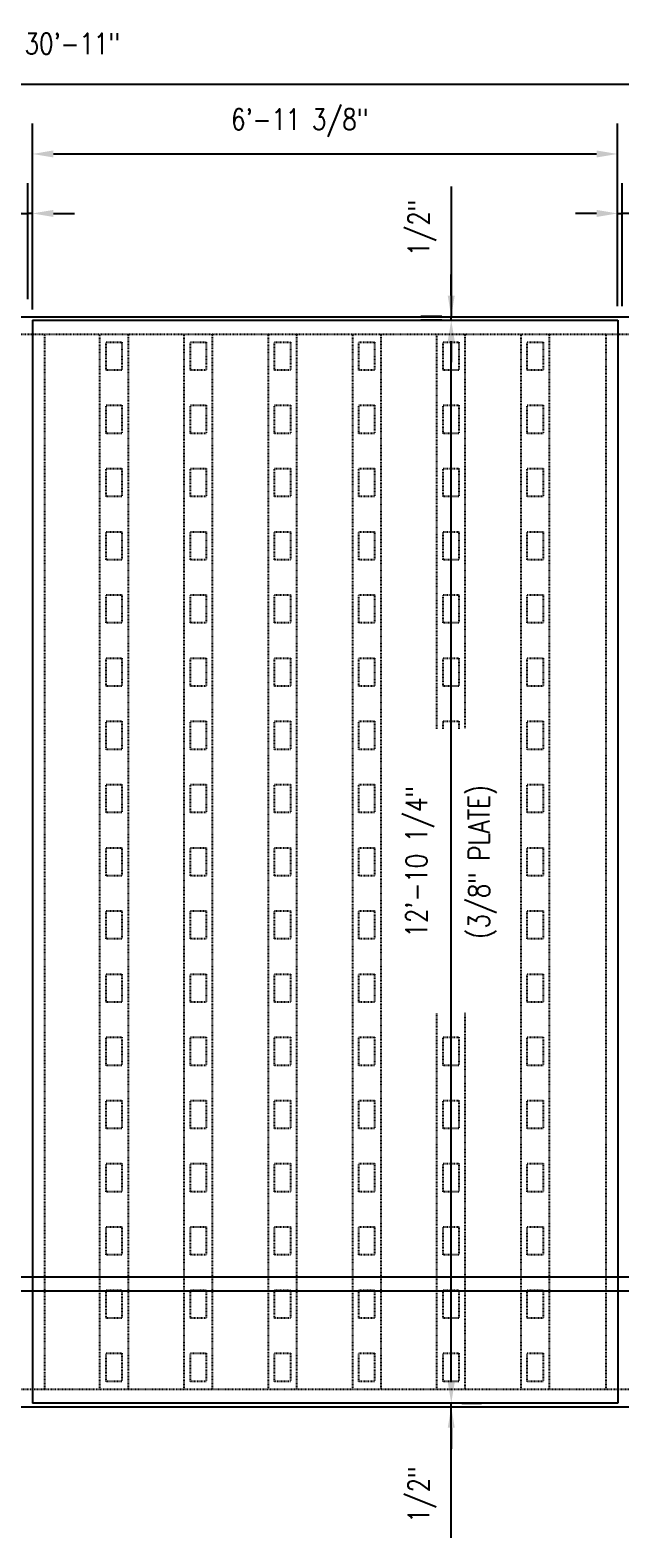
# Model space of a CAD drawing. Header units: inches. Extents: x -818 to 2842, y 66 to 289.
# Tile 5 of 8: x 790 to 874, y 74 to 289. Entities that reach past the tile are written whole.
import ezdxf
from ezdxf import colors
from ezdxf.entities.mleader import LeaderData, LeaderLine
from ezdxf.math import Vec2, Vec3

# ---------------------------------------------------------------- set-up
doc = ezdxf.new("R2010")
doc.units = ezdxf.units.IN
doc.header["$MEASUREMENT"] = 0
doc.linetypes.add('Hidden 3_32_', pattern=[0.140625, 0.09375, -0.046875])
for name, color, linetype in [('A-DETL', 3, 'Continuous'), ('A-DETL-HDLN', 1, 'Hidden 3_32_'), ('A-DETL-THIN', 2, 'Continuous'), ('G-ANNO-TEXT', 2, 'Continuous'), ('S-ANNO-DIMS', 1, 'Continuous')]:
    doc.layers.add(name, color=color, linetype=linetype)
doc.styles.add('Annotative', font='romans.shx', dxfattribs={"width": 0.8, "height": 0.125})
doc.dimstyles.new('Annotative', dxfattribs={"dimscale": 0, "dimtxt": 0.125, "dimasz": 0.125, "dimexe": 0.18, "dimexo": 0.0625, "dimgap": 0.09, "dimtad": 1, "dimdec": 3, "dimzin": 3, "dimdsep": 46, "dimlunit": 4, "dimtxsty": 'Annotative', "dimcen": 0.09, "dimclrt": 2, "dimazin": 2, "dimtfac": 1, "dimtdec": 3, "dimtmove": 1, "dimatfit": 3, "dimfxl": 1, "dimtfill": 1, "dimfrac": 2, "dimtolj": 1, "dimtzin": 0, "dimarcsym": 0})

# ---------------------------------------------------------------- blocks, each defined once
blk = doc.blocks.new('*D47')
at = {"layer": 'Defpoints', "color": 0, "transparency": 16777216}
for p in [(981.76, 281.53), (610.77, 247.9), (981.76, 247.9)]:
    blk.add_point(p, dxfattribs=at)
at = {"layer": 'S-ANNO-DIMS', "color": 0, "lineweight": -2, "transparency": 16777216}
for p, q in [((610.77, 249.4), (610.77, 285.85)), ((981.76, 249.4), (981.76, 285.85)), ((613.77, 281.53), (978.76, 281.53))]:
    blk.add_line(p, q, dxfattribs=at)
at = {"layer": 'S-ANNO-DIMS', "color": 0, "transparency": 16777216}
for points in [[(613.77, 282.03), (613.77, 281.03), (610.77, 281.53)], [(978.76, 282.03), (978.76, 281.03), (981.76, 281.53)]]:
    blk.add_solid(points, dxfattribs=at)
at = {"layer": 'S-ANNO-DIMS', "color": 2, "lineweight": -3, "transparency": 16777216, "insert": (796.27, 287.28), "char_height": 3, "attachment_point": 5, "style": 'Annotative'}
blk.add_mtext('\\A1;30\'-11"', dxfattribs=at)
blk = doc.blocks.new('*D41')
at = {"layer": 'Defpoints', "color": 0, "transparency": 16777216}
for p in [(873.95, 271.57), (790.58, 247.9), (873.95, 248.4)]:
    blk.add_point(p, dxfattribs=at)
at = {"layer": 'S-ANNO-DIMS', "color": 0, "lineweight": -2, "transparency": 16777216}
for p, q in [((790.58, 249.4), (790.58, 275.89)), ((873.95, 249.9), (873.95, 275.89)), ((793.58, 271.57), (870.95, 271.57))]:
    blk.add_line(p, q, dxfattribs=at)
at = {"layer": 'S-ANNO-DIMS', "color": 0, "transparency": 16777216}
for points in [[(793.58, 272.07), (793.58, 271.07), (790.58, 271.57)], [(870.95, 272.07), (870.95, 271.07), (873.95, 271.57)]]:
    blk.add_solid(points, dxfattribs=at)
at = {"layer": 'S-ANNO-DIMS', "color": 2, "lineweight": -3, "transparency": 16777216, "insert": (828.66, 276.02), "char_height": 3, "attachment_point": 5, "style": 'Annotative'}
blk.add_mtext('\\A1;6\'-11 3/8"', dxfattribs=at)
blk = doc.blocks.new('*D40')
at = {"layer": 'Defpoints', "color": 0, "transparency": 16777216}
for p in [(850.25, 248.4), (850.39, 247.9), (850.4, 248.4)]:
    blk.add_point(p, dxfattribs=at)
at = {"layer": 'S-ANNO-DIMS', "color": 0, "lineweight": -2, "transparency": 16777216}
for p, q in [((850.25, 266.96), (850.25, 248.4)), ((850.25, 251.4), (850.25, 254.4)), ((848.9, 248.4), (845.93, 248.4)), ((848.89, 247.9), (845.93, 247.9)), ((850.25, 247.9), (850.25, 248.4)), ((850.25, 247.9), (850.25, 248.4)), ((850.25, 244.9), (850.25, 241.9))]:
    blk.add_line(p, q, dxfattribs=at)
at = {"layer": 'S-ANNO-DIMS', "color": 0, "transparency": 16777216}
for points in [[(849.75, 251.4), (850.75, 251.4), (850.25, 248.4)], [(849.75, 244.9), (850.75, 244.9), (850.25, 247.9)]]:
    blk.add_solid(points, dxfattribs=at)
at = {"layer": 'S-ANNO-DIMS', "color": 2, "lineweight": -3, "transparency": 16777216, "insert": (844.09, 257.03), "char_height": 3, "attachment_point": 1, "rotation": 90, "line_spacing_factor": 0.983083, "style": 'Annotative', "bg_fill": 3, "box_fill_scale": 1.25, "bg_fill_color": 256, "bg_fill_true_color": 13158600, "bg_fill_transparency": 0}
blk.add_mtext('\\A1;1/2"', dxfattribs=at)
blk = doc.blocks.new('*D39')
at = {"layer": 'Defpoints', "color": 0, "transparency": 16777216}
for p in [(850.25, 247.9), (850.4, 247.9), (850.25, 93.65)]:
    blk.add_point(p, dxfattribs=at)
at = {"layer": 'S-ANNO-DIMS', "color": 0, "lineweight": -2, "transparency": 16777216}
for p, q in [((848.9, 247.9), (845.93, 247.9)), ((850.25, 96.65), (850.25, 244.9)), ((851.75, 93.65), (854.57, 93.65))]:
    blk.add_line(p, q, dxfattribs=at)
at = {"layer": 'S-ANNO-DIMS', "color": 0, "transparency": 16777216}
for points in [[(849.75, 244.9), (850.75, 244.9), (850.25, 247.9)], [(849.75, 96.65), (850.75, 96.65), (850.25, 93.65)]]:
    blk.add_solid(points, dxfattribs=at)
at = {"layer": 'S-ANNO-DIMS', "color": 2, "lineweight": -3, "transparency": 16777216, "insert": (845.8, 170.77), "char_height": 3, "attachment_point": 5, "rotation": 90, "style": 'Annotative', "bg_fill": 3, "box_fill_scale": 1.25, "bg_fill_color": 256, "bg_fill_true_color": 13158600, "bg_fill_transparency": 0}
blk.add_mtext('\\A1;12\'-10 1/4"', dxfattribs=at)
at = {"layer": 'S-ANNO-DIMS', "color": 2, "lineweight": -3, "transparency": 16777216, "insert": (854.7, 170.77), "char_height": 3, "attachment_point": 5, "rotation": 90, "style": 'Annotative', "bg_fill": 3, "box_fill_scale": 1.25, "bg_fill_color": 256, "bg_fill_true_color": 13158600, "bg_fill_transparency": 0}
blk.add_mtext('\\A1;(3/8" PLATE)', dxfattribs=at)
blk = doc.blocks.new('*D38')
at = {"layer": 'Defpoints', "color": 0, "transparency": 16777216}
for p in [(850.17, 93.15), (850.25, 93.65), (850.25, 93.65)]:
    blk.add_point(p, dxfattribs=at)
at = {"layer": 'S-ANNO-DIMS', "color": 0, "lineweight": -2, "transparency": 16777216}
for p, q in [((850.25, 96.65), (850.25, 99.65)), ((850.25, 93.15), (850.25, 93.65)), ((850.25, 93.15), (850.25, 93.65)), ((850.25, 74.48), (850.25, 93.15)), ((851.67, 93.15), (854.57, 93.15)), ((851.75, 93.65), (854.57, 93.65)), ((850.25, 90.15), (850.25, 87.15))]:
    blk.add_line(p, q, dxfattribs=at)
at = {"layer": 'S-ANNO-DIMS', "color": 0, "transparency": 16777216}
for points in [[(849.75, 96.65), (850.75, 96.65), (850.25, 93.65)], [(849.75, 90.15), (850.75, 90.15), (850.25, 93.15)]]:
    blk.add_solid(points, dxfattribs=at)
at = {"layer": 'S-ANNO-DIMS', "color": 2, "lineweight": -3, "transparency": 16777216, "insert": (844.09, 76.64), "char_height": 3, "attachment_point": 1, "rotation": 90, "line_spacing_factor": 0.983083, "style": 'Annotative', "bg_fill": 3, "box_fill_scale": 1.25, "bg_fill_color": 256, "bg_fill_true_color": 13158600, "bg_fill_transparency": 0}
blk.add_mtext('\\A1;1/2"', dxfattribs=at)
blk = doc.blocks.new('*D29')
at = {"layer": 'Defpoints', "color": 0, "transparency": 16777216}
for p in [(874.58, 263.1), (873.95, 248.4), (874.58, 248.4)]:
    blk.add_point(p, dxfattribs=at)
at = {"layer": 'S-ANNO-DIMS', "color": 0, "lineweight": -2, "transparency": 16777216}
for p, q in [((873.95, 249.9), (873.95, 267.42)), ((874.58, 249.9), (874.58, 267.42)), ((870.95, 263.1), (867.95, 263.1)), ((873.95, 263.1), (874.58, 263.1)), ((873.95, 263.1), (874.58, 263.1)), ((896.05, 263.1), (874.58, 263.1)), ((877.58, 263.1), (880.58, 263.1))]:
    blk.add_line(p, q, dxfattribs=at)
at = {"layer": 'S-ANNO-DIMS', "color": 0, "transparency": 16777216}
for points in [[(870.95, 263.6), (870.95, 262.6), (873.95, 263.1)], [(877.58, 263.6), (877.58, 262.6), (874.58, 263.1)]]:
    blk.add_solid(points, dxfattribs=at)
at = {"layer": 'S-ANNO-DIMS', "color": 2, "lineweight": -3, "transparency": 16777216, "insert": (885.77, 269.26), "char_height": 3, "attachment_point": 1, "line_spacing_factor": 0.983083, "style": 'Annotative'}
blk.add_mtext('\\A1;5/8"', dxfattribs=at)
blk = doc.blocks.new('*D28')
at = {"layer": 'Defpoints', "color": 0, "transparency": 16777216}
for p in [(789.95, 263.1), (789.95, 249.4), (790.58, 247.9)]:
    blk.add_point(p, dxfattribs=at)
at = {"layer": 'S-ANNO-DIMS', "color": 0, "lineweight": -2, "transparency": 16777216}
for p, q in [((789.95, 250.9), (789.95, 267.42)), ((790.58, 249.4), (790.58, 267.42)), ((768.61, 263.1), (789.95, 263.1)), ((786.95, 263.1), (783.95, 263.1)), ((790.58, 263.1), (789.95, 263.1)), ((790.58, 263.1), (789.95, 263.1)), ((793.58, 263.1), (796.58, 263.1))]:
    blk.add_line(p, q, dxfattribs=at)
at = {"layer": 'S-ANNO-DIMS', "color": 0, "transparency": 16777216}
for points in [[(786.95, 263.6), (786.95, 262.6), (789.95, 263.1)], [(793.58, 263.6), (793.58, 262.6), (790.58, 263.1)]]:
    blk.add_solid(points, dxfattribs=at)
at = {"layer": 'S-ANNO-DIMS', "color": 2, "lineweight": -3, "transparency": 16777216, "insert": (770.77, 269.26), "char_height": 3, "attachment_point": 1, "line_spacing_factor": 0.983083, "style": 'Annotative'}
blk.add_mtext('\\A1;5/8"', dxfattribs=at)

msp = doc.modelspace()

# ---------------------------------------------------------------- linework, layer by layer
at = {"layer": 'A-DETL', "lineweight": -3}
for p, q in [((610.27132054, 248.39866312), (982.27132054, 248.39866312)), ((790.57694937, 247.89866312), (790.57694937, 93.64866312)), ((790.57694937, 247.89866312), (873.96032834, 247.89866312)), ((873.96032834, 247.89866312), (873.96032834, 93.64861896)), ((609.77132054, 111.64866312), (982.76444937, 111.64866312)), ((609.77132054, 109.64866312), (982.76444937, 109.64866312)), ((634.14632054, 93.14866312), (958.20194937, 93.14866312)), ((873.96032834, 93.64866312), (790.57694937, 93.64866312))]:
    msp.add_line(p, q, dxfattribs=at)
at = {"layer": 'A-DETL-HDLN', "lineweight": -3}
for p, q in [((612.77132054, 245.89866312), (979.77132054, 245.89866312)), ((792.32694937, 245.89866312), (792.32694937, 95.64866312)), ((800.20882054, 95.64866312), (800.20882054, 245.89866312)), ((804.20882054, 245.89866312), (804.20882054, 95.64866312)), ((812.20882054, 95.64866312), (812.20882054, 245.89866312)), ((816.20882054, 245.89866312), (816.20882054, 95.64866312)), ((824.20882054, 95.64866312), (824.20882054, 245.89866312)), ((828.20882054, 245.89866312), (828.20882054, 95.64866312)), ((836.20882054, 95.64866312), (836.20882054, 245.89866312)), ((840.20882054, 245.89866312), (840.20882054, 95.64866312)), ((848.20882054, 189.72218286), (848.20882054, 245.89866312)), ((852.20882054, 245.89866312), (852.20882054, 189.72218286)), ((860.20882054, 95.64866312), (860.20882054, 245.89866312)), ((864.20882054, 245.89866312), (864.20882054, 95.64866312)), ((872.33532834, 95.64866312), (872.33532834, 245.89866312)), ((801.08382054, 244.77190493), (803.33382054, 244.77190493)), ((801.08382054, 240.77190493), (801.08382054, 244.77190493)), ((803.33382054, 244.77190493), (803.33382054, 240.77190493)), ((813.08382054, 244.77190493), (815.33382054, 244.77190493)), ((813.08382054, 240.77190493), (813.08382054, 244.77190493)), ((815.33382054, 244.77190493), (815.33382054, 240.77190493)), ((825.08382054, 244.77190493), (827.33382054, 244.77190493)), ((825.08382054, 240.77190493), (825.08382054, 244.77190493)), ((827.33382054, 244.77190493), (827.33382054, 240.77190493)), ((837.08382054, 244.77190493), (839.33382054, 244.77190493)), ((837.08382054, 240.77190493), (837.08382054, 244.77190493)), ((839.33382054, 244.77190493), (839.33382054, 240.77190493)), ((849.08382054, 244.77190493), (851.33382054, 244.77190493)), ((849.08382054, 240.77190493), (849.08382054, 244.77190493)), ((851.33382054, 244.77190493), (851.33382054, 240.77190493)), ((861.08382054, 244.77190493), (863.33382054, 244.77190493)), ((861.08382054, 240.77190493), (861.08382054, 244.77190493)), ((863.33382054, 244.77190493), (863.33382054, 240.77190493)), ((803.33382054, 240.77190493), (801.08382054, 240.77190493)), ((815.33382054, 240.77190493), (813.08382054, 240.77190493)), ((827.33382054, 240.77190493), (825.08382054, 240.77190493)), ((839.33382054, 240.77190493), (837.08382054, 240.77190493)), ((851.33382054, 240.77190493), (849.08382054, 240.77190493)), ((863.33382054, 240.77190493), (861.08382054, 240.77190493)), ((801.08382054, 235.77190493), (803.33382054, 235.77190493)), ((801.08382054, 231.77190493), (801.08382054, 235.77190493)), ((803.33382054, 235.77190493), (803.33382054, 231.77190493)), ((813.08382054, 235.77190493), (815.33382054, 235.77190493)), ((813.08382054, 231.77190493), (813.08382054, 235.77190493)), ((815.33382054, 235.77190493), (815.33382054, 231.77190493)), ((825.08382054, 235.77190493), (827.33382054, 235.77190493)), ((825.08382054, 231.77190493), (825.08382054, 235.77190493)), ((827.33382054, 235.77190493), (827.33382054, 231.77190493)), ((837.08382054, 235.77190493), (839.33382054, 235.77190493)), ((837.08382054, 231.77190493), (837.08382054, 235.77190493)), ((839.33382054, 235.77190493), (839.33382054, 231.77190493)), ((849.08382054, 235.77190493), (851.33382054, 235.77190493)), ((849.08382054, 231.77190493), (849.08382054, 235.77190493)), ((851.33382054, 235.77190493), (851.33382054, 231.77190493)), ((861.08382054, 235.77190493), (863.33382054, 235.77190493)), ((861.08382054, 231.77190493), (861.08382054, 235.77190493)), ((863.33382054, 235.77190493), (863.33382054, 231.77190493)), ((803.33382054, 231.77190493), (801.08382054, 231.77190493)), ((815.33382054, 231.77190493), (813.08382054, 231.77190493)), ((827.33382054, 231.77190493), (825.08382054, 231.77190493)), ((839.33382054, 231.77190493), (837.08382054, 231.77190493)), ((851.33382054, 231.77190493), (849.08382054, 231.77190493)), ((863.33382054, 231.77190493), (861.08382054, 231.77190493)), ((801.08382054, 226.77190493), (803.33382054, 226.77190493)), ((801.08382054, 222.77190493), (801.08382054, 226.77190493)), ((803.33382054, 226.77190493), (803.33382054, 222.77190493)), ((813.08382054, 226.77190493), (815.33382054, 226.77190493)), ((813.08382054, 222.77190493), (813.08382054, 226.77190493)), ((815.33382054, 226.77190493), (815.33382054, 222.77190493)), ((825.08382054, 226.77190493), (827.33382054, 226.77190493)), ((825.08382054, 222.77190493), (825.08382054, 226.77190493)), ((827.33382054, 226.77190493), (827.33382054, 222.77190493)), ((837.08382054, 226.77190493), (839.33382054, 226.77190493)), ((837.08382054, 222.77190493), (837.08382054, 226.77190493)), ((839.33382054, 226.77190493), (839.33382054, 222.77190493)), ((849.08382054, 226.77190493), (851.33382054, 226.77190493)), ((849.08382054, 222.77190493), (849.08382054, 226.77190493)), ((851.33382054, 226.77190493), (851.33382054, 222.77190493)), ((861.08382054, 226.77190493), (863.33382054, 226.77190493)), ((861.08382054, 222.77190493), (861.08382054, 226.77190493)), ((863.33382054, 226.77190493), (863.33382054, 222.77190493)), ((803.33382054, 222.77190493), (801.08382054, 222.77190493)), ((815.33382054, 222.77190493), (813.08382054, 222.77190493)), ((827.33382054, 222.77190493), (825.08382054, 222.77190493)), ((839.33382054, 222.77190493), (837.08382054, 222.77190493)), ((851.33382054, 222.77190493), (849.08382054, 222.77190493)), ((863.33382054, 222.77190493), (861.08382054, 222.77190493)), ((801.08382054, 217.77190493), (803.33382054, 217.77190493)), ((801.08382054, 213.77190493), (801.08382054, 217.77190493)), ((803.33382054, 217.77190493), (803.33382054, 213.77190493)), ((813.08382054, 217.77190493), (815.33382054, 217.77190493)), ((813.08382054, 213.77190493), (813.08382054, 217.77190493)), ((815.33382054, 217.77190493), (815.33382054, 213.77190493)), ((825.08382054, 217.77190493), (827.33382054, 217.77190493)), ((825.08382054, 213.77190493), (825.08382054, 217.77190493)), ((827.33382054, 217.77190493), (827.33382054, 213.77190493)), ((837.08382054, 217.77190493), (839.33382054, 217.77190493)), ((837.08382054, 213.77190493), (837.08382054, 217.77190493)), ((839.33382054, 217.77190493), (839.33382054, 213.77190493)), ((849.08382054, 217.77190493), (851.33382054, 217.77190493)), ((849.08382054, 213.77190493), (849.08382054, 217.77190493)), ((851.33382054, 217.77190493), (851.33382054, 213.77190493)), ((861.08382054, 217.77190493), (863.33382054, 217.77190493)), ((861.08382054, 213.77190493), (861.08382054, 217.77190493)), ((863.33382054, 217.77190493), (863.33382054, 213.77190493)), ((803.33382054, 213.77190493), (801.08382054, 213.77190493)), ((815.33382054, 213.77190493), (813.08382054, 213.77190493)), ((827.33382054, 213.77190493), (825.08382054, 213.77190493)), ((839.33382054, 213.77190493), (837.08382054, 213.77190493)), ((851.33382054, 213.77190493), (849.08382054, 213.77190493)), ((863.33382054, 213.77190493), (861.08382054, 213.77190493)), ((801.08382054, 208.77190493), (803.33382054, 208.77190493)), ((801.08382054, 204.77190493), (801.08382054, 208.77190493)), ((803.33382054, 208.77190493), (803.33382054, 204.77190493)), ((813.08382054, 208.77190493), (815.33382054, 208.77190493)), ((813.08382054, 204.77190493), (813.08382054, 208.77190493)), ((815.33382054, 208.77190493), (815.33382054, 204.77190493)), ((825.08382054, 208.77190493), (827.33382054, 208.77190493)), ((825.08382054, 204.77190493), (825.08382054, 208.77190493)), ((827.33382054, 208.77190493), (827.33382054, 204.77190493)), ((837.08382054, 208.77190493), (839.33382054, 208.77190493)), ((837.08382054, 204.77190493), (837.08382054, 208.77190493)), ((839.33382054, 208.77190493), (839.33382054, 204.77190493)), ((849.08382054, 208.77190493), (851.33382054, 208.77190493)), ((849.08382054, 204.77190493), (849.08382054, 208.77190493)), ((851.33382054, 208.77190493), (851.33382054, 204.77190493)), ((861.08382054, 208.77190493), (863.33382054, 208.77190493)), ((861.08382054, 204.77190493), (861.08382054, 208.77190493)), ((863.33382054, 208.77190493), (863.33382054, 204.77190493)), ((803.33382054, 204.77190493), (801.08382054, 204.77190493)), ((815.33382054, 204.77190493), (813.08382054, 204.77190493)), ((827.33382054, 204.77190493), (825.08382054, 204.77190493)), ((839.33382054, 204.77190493), (837.08382054, 204.77190493)), ((851.33382054, 204.77190493), (849.08382054, 204.77190493)), ((863.33382054, 204.77190493), (861.08382054, 204.77190493)), ((801.08382054, 199.77190493), (803.33382054, 199.77190493)), ((801.08382054, 195.77190493), (801.08382054, 199.77190493)), ((803.33382054, 199.77190493), (803.33382054, 195.77190493)), ((813.08382054, 199.77190493), (815.33382054, 199.77190493)), ((813.08382054, 195.77190493), (813.08382054, 199.77190493)), ((815.33382054, 199.77190493), (815.33382054, 195.77190493)), ((825.08382054, 199.77190493), (827.33382054, 199.77190493)), ((825.08382054, 195.77190493), (825.08382054, 199.77190493)), ((827.33382054, 199.77190493), (827.33382054, 195.77190493)), ((837.08382054, 199.77190493), (839.33382054, 199.77190493)), ((837.08382054, 195.77190493), (837.08382054, 199.77190493)), ((839.33382054, 199.77190493), (839.33382054, 195.77190493)), ((849.08382054, 199.77190493), (851.33382054, 199.77190493)), ((849.08382054, 195.77190493), (849.08382054, 199.77190493)), ((851.33382054, 199.77190493), (851.33382054, 195.77190493)), ((861.08382054, 199.77190493), (863.33382054, 199.77190493)), ((861.08382054, 195.77190493), (861.08382054, 199.77190493)), ((863.33382054, 199.77190493), (863.33382054, 195.77190493)), ((803.33382054, 195.77190493), (801.08382054, 195.77190493)), ((815.33382054, 195.77190493), (813.08382054, 195.77190493)), ((827.33382054, 195.77190493), (825.08382054, 195.77190493)), ((839.33382054, 195.77190493), (837.08382054, 195.77190493)), ((851.33382054, 195.77190493), (849.08382054, 195.77190493)), ((863.33382054, 195.77190493), (861.08382054, 195.77190493)), ((801.08382054, 190.77190493), (803.33382054, 190.77190493)), ((801.08382054, 186.77190493), (801.08382054, 190.77190493)), ((803.33382054, 190.77190493), (803.33382054, 186.77190493)), ((813.08382054, 190.77190493), (815.33382054, 190.77190493)), ((813.08382054, 186.77190493), (813.08382054, 190.77190493)), ((815.33382054, 190.77190493), (815.33382054, 186.77190493)), ((825.08382054, 190.77190493), (827.33382054, 190.77190493)), ((825.08382054, 186.77190493), (825.08382054, 190.77190493)), ((827.33382054, 190.77190493), (827.33382054, 186.77190493)), ((837.08382054, 190.77190493), (839.33382054, 190.77190493)), ((837.08382054, 186.77190493), (837.08382054, 190.77190493)), ((839.33382054, 190.77190493), (839.33382054, 186.77190493)), ((849.08382054, 190.77190493), (851.33382054, 190.77190493)), ((849.08382054, 189.72218286), (849.08382054, 190.77190493)), ((851.33382054, 190.77190493), (851.33382054, 189.72218286)), ((861.08382054, 190.77190493), (863.33382054, 190.77190493)), ((861.08382054, 186.77190493), (861.08382054, 190.77190493)), ((863.33382054, 190.77190493), (863.33382054, 186.77190493)), ((803.33382054, 186.77190493), (801.08382054, 186.77190493)), ((815.33382054, 186.77190493), (813.08382054, 186.77190493)), ((827.33382054, 186.77190493), (825.08382054, 186.77190493)), ((839.33382054, 186.77190493), (837.08382054, 186.77190493)), ((863.33382054, 186.77190493), (861.08382054, 186.77190493)), ((801.08382054, 181.77190493), (803.33382054, 181.77190493)), ((801.08382054, 177.77190493), (801.08382054, 181.77190493)), ((803.33382054, 181.77190493), (803.33382054, 177.77190493)), ((813.08382054, 181.77190493), (815.33382054, 181.77190493)), ((813.08382054, 177.77190493), (813.08382054, 181.77190493)), ((815.33382054, 181.77190493), (815.33382054, 177.77190493)), ((825.08382054, 181.77190493), (827.33382054, 181.77190493)), ((825.08382054, 177.77190493), (825.08382054, 181.77190493)), ((827.33382054, 181.77190493), (827.33382054, 177.77190493)), ((837.08382054, 181.77190493), (839.33382054, 181.77190493)), ((837.08382054, 177.77190493), (837.08382054, 181.77190493)), ((839.33382054, 181.77190493), (839.33382054, 177.77190493)), ((861.08382054, 181.77190493), (863.33382054, 181.77190493)), ((861.08382054, 177.77190493), (861.08382054, 181.77190493)), ((863.33382054, 181.77190493), (863.33382054, 177.77190493)), ((803.33382054, 177.77190493), (801.08382054, 177.77190493)), ((815.33382054, 177.77190493), (813.08382054, 177.77190493)), ((827.33382054, 177.77190493), (825.08382054, 177.77190493)), ((839.33382054, 177.77190493), (837.08382054, 177.77190493)), ((863.33382054, 177.77190493), (861.08382054, 177.77190493)), ((801.08382054, 172.77190493), (803.33382054, 172.77190493)), ((801.08382054, 168.77190493), (801.08382054, 172.77190493)), ((803.33382054, 172.77190493), (803.33382054, 168.77190493)), ((813.08382054, 172.77190493), (815.33382054, 172.77190493)), ((813.08382054, 168.77190493), (813.08382054, 172.77190493)), ((815.33382054, 172.77190493), (815.33382054, 168.77190493)), ((825.08382054, 172.77190493), (827.33382054, 172.77190493)), ((825.08382054, 168.77190493), (825.08382054, 172.77190493)), ((827.33382054, 172.77190493), (827.33382054, 168.77190493)), ((837.08382054, 172.77190493), (839.33382054, 172.77190493)), ((837.08382054, 168.77190493), (837.08382054, 172.77190493)), ((839.33382054, 172.77190493), (839.33382054, 168.77190493)), ((861.08382054, 172.77190493), (863.33382054, 172.77190493)), ((861.08382054, 168.77190493), (861.08382054, 172.77190493)), ((863.33382054, 172.77190493), (863.33382054, 168.77190493)), ((803.33382054, 168.77190493), (801.08382054, 168.77190493)), ((815.33382054, 168.77190493), (813.08382054, 168.77190493)), ((827.33382054, 168.77190493), (825.08382054, 168.77190493)), ((839.33382054, 168.77190493), (837.08382054, 168.77190493)), ((863.33382054, 168.77190493), (861.08382054, 168.77190493)), ((801.08382054, 163.77190493), (803.33382054, 163.77190493)), ((801.08382054, 159.77190493), (801.08382054, 163.77190493)), ((803.33382054, 163.77190493), (803.33382054, 159.77190493)), ((813.08382054, 163.77190493), (815.33382054, 163.77190493)), ((813.08382054, 159.77190493), (813.08382054, 163.77190493)), ((815.33382054, 163.77190493), (815.33382054, 159.77190493)), ((825.08382054, 163.77190493), (827.33382054, 163.77190493)), ((825.08382054, 159.77190493), (825.08382054, 163.77190493)), ((827.33382054, 163.77190493), (827.33382054, 159.77190493)), ((837.08382054, 163.77190493), (839.33382054, 163.77190493)), ((837.08382054, 159.77190493), (837.08382054, 163.77190493)), ((839.33382054, 163.77190493), (839.33382054, 159.77190493)), ((861.08382054, 163.77190493), (863.33382054, 163.77190493)), ((861.08382054, 159.77190493), (861.08382054, 163.77190493)), ((863.33382054, 163.77190493), (863.33382054, 159.77190493)), ((803.33382054, 159.77190493), (801.08382054, 159.77190493)), ((815.33382054, 159.77190493), (813.08382054, 159.77190493)), ((827.33382054, 159.77190493), (825.08382054, 159.77190493)), ((839.33382054, 159.77190493), (837.08382054, 159.77190493)), ((863.33382054, 159.77190493), (861.08382054, 159.77190493)), ((801.08382054, 154.77190493), (803.33382054, 154.77190493)), ((801.08382054, 150.77190493), (801.08382054, 154.77190493)), ((803.33382054, 154.77190493), (803.33382054, 150.77190493)), ((813.08382054, 154.77190493), (815.33382054, 154.77190493)), ((813.08382054, 150.77190493), (813.08382054, 154.77190493)), ((815.33382054, 154.77190493), (815.33382054, 150.77190493)), ((825.08382054, 154.77190493), (827.33382054, 154.77190493)), ((825.08382054, 150.77190493), (825.08382054, 154.77190493)), ((827.33382054, 154.77190493), (827.33382054, 150.77190493)), ((837.08382054, 154.77190493), (839.33382054, 154.77190493)), ((837.08382054, 150.77190493), (837.08382054, 154.77190493)), ((839.33382054, 154.77190493), (839.33382054, 150.77190493)), ((861.08382054, 154.77190493), (863.33382054, 154.77190493)), ((861.08382054, 150.77190493), (861.08382054, 154.77190493)), ((863.33382054, 154.77190493), (863.33382054, 150.77190493)), ((803.33382054, 150.77190493), (801.08382054, 150.77190493)), ((815.33382054, 150.77190493), (813.08382054, 150.77190493)), ((827.33382054, 150.77190493), (825.08382054, 150.77190493)), ((839.33382054, 150.77190493), (837.08382054, 150.77190493)), ((863.33382054, 150.77190493), (861.08382054, 150.77190493)), ((848.20882054, 95.64866312), (848.20882054, 149.23527932)), ((852.20882054, 149.23527932), (852.20882054, 95.64866312)), ((801.08382054, 145.77190493), (803.33382054, 145.77190493)), ((801.08382054, 141.77190493), (801.08382054, 145.77190493)), ((803.33382054, 145.77190493), (803.33382054, 141.77190493)), ((813.08382054, 145.77190493), (815.33382054, 145.77190493)), ((813.08382054, 141.77190493), (813.08382054, 145.77190493)), ((815.33382054, 145.77190493), (815.33382054, 141.77190493)), ((825.08382054, 145.77190493), (827.33382054, 145.77190493)), ((825.08382054, 141.77190493), (825.08382054, 145.77190493)), ((827.33382054, 145.77190493), (827.33382054, 141.77190493)), ((837.08382054, 145.77190493), (839.33382054, 145.77190493)), ((837.08382054, 141.77190493), (837.08382054, 145.77190493)), ((839.33382054, 145.77190493), (839.33382054, 141.77190493)), ((849.08382054, 145.77190493), (851.33382054, 145.77190493)), ((849.08382054, 141.77190493), (849.08382054, 145.77190493)), ((851.33382054, 145.77190493), (851.33382054, 141.77190493)), ((861.08382054, 145.77190493), (863.33382054, 145.77190493)), ((861.08382054, 141.77190493), (861.08382054, 145.77190493)), ((863.33382054, 145.77190493), (863.33382054, 141.77190493)), ((803.33382054, 141.77190493), (801.08382054, 141.77190493)), ((815.33382054, 141.77190493), (813.08382054, 141.77190493)), ((827.33382054, 141.77190493), (825.08382054, 141.77190493)), ((839.33382054, 141.77190493), (837.08382054, 141.77190493)), ((851.33382054, 141.77190493), (849.08382054, 141.77190493)), ((863.33382054, 141.77190493), (861.08382054, 141.77190493)), ((801.08382054, 136.77190493), (803.33382054, 136.77190493)), ((801.08382054, 132.77190493), (801.08382054, 136.77190493)), ((803.33382054, 136.77190493), (803.33382054, 132.77190493)), ((813.08382054, 136.77190493), (815.33382054, 136.77190493)), ((813.08382054, 132.77190493), (813.08382054, 136.77190493)), ((815.33382054, 136.77190493), (815.33382054, 132.77190493)), ((825.08382054, 136.77190493), (827.33382054, 136.77190493)), ((825.08382054, 132.77190493), (825.08382054, 136.77190493)), ((827.33382054, 136.77190493), (827.33382054, 132.77190493)), ((837.08382054, 136.77190493), (839.33382054, 136.77190493)), ((837.08382054, 132.77190493), (837.08382054, 136.77190493)), ((839.33382054, 136.77190493), (839.33382054, 132.77190493)), ((849.08382054, 136.77190493), (851.33382054, 136.77190493)), ((849.08382054, 132.77190493), (849.08382054, 136.77190493)), ((851.33382054, 136.77190493), (851.33382054, 132.77190493)), ((861.08382054, 136.77190493), (863.33382054, 136.77190493)), ((861.08382054, 132.77190493), (861.08382054, 136.77190493)), ((863.33382054, 136.77190493), (863.33382054, 132.77190493)), ((803.33382054, 132.77190493), (801.08382054, 132.77190493)), ((815.33382054, 132.77190493), (813.08382054, 132.77190493)), ((827.33382054, 132.77190493), (825.08382054, 132.77190493)), ((839.33382054, 132.77190493), (837.08382054, 132.77190493)), ((851.33382054, 132.77190493), (849.08382054, 132.77190493)), ((863.33382054, 132.77190493), (861.08382054, 132.77190493)), ((801.08382054, 127.77190493), (803.33382054, 127.77190493)), ((801.08382054, 123.77190493), (801.08382054, 127.77190493)), ((803.33382054, 127.77190493), (803.33382054, 123.77190493)), ((813.08382054, 127.77190493), (815.33382054, 127.77190493)), ((813.08382054, 123.77190493), (813.08382054, 127.77190493)), ((815.33382054, 127.77190493), (815.33382054, 123.77190493)), ((825.08382054, 127.77190493), (827.33382054, 127.77190493)), ((825.08382054, 123.77190493), (825.08382054, 127.77190493)), ((827.33382054, 127.77190493), (827.33382054, 123.77190493)), ((837.08382054, 127.77190493), (839.33382054, 127.77190493)), ((837.08382054, 123.77190493), (837.08382054, 127.77190493)), ((839.33382054, 127.77190493), (839.33382054, 123.77190493)), ((849.08382054, 127.77190493), (851.33382054, 127.77190493)), ((849.08382054, 123.77190493), (849.08382054, 127.77190493)), ((851.33382054, 127.77190493), (851.33382054, 123.77190493)), ((861.08382054, 127.77190493), (863.33382054, 127.77190493)), ((861.08382054, 123.77190493), (861.08382054, 127.77190493)), ((863.33382054, 127.77190493), (863.33382054, 123.77190493)), ((803.33382054, 123.77190493), (801.08382054, 123.77190493)), ((815.33382054, 123.77190493), (813.08382054, 123.77190493)), ((827.33382054, 123.77190493), (825.08382054, 123.77190493)), ((839.33382054, 123.77190493), (837.08382054, 123.77190493)), ((851.33382054, 123.77190493), (849.08382054, 123.77190493)), ((863.33382054, 123.77190493), (861.08382054, 123.77190493)), ((801.08382054, 118.77190493), (803.33382054, 118.77190493)), ((801.08382054, 114.77190493), (801.08382054, 118.77190493)), ((803.33382054, 118.77190493), (803.33382054, 114.77190493)), ((813.08382054, 118.77190493), (815.33382054, 118.77190493)), ((813.08382054, 114.77190493), (813.08382054, 118.77190493)), ((815.33382054, 118.77190493), (815.33382054, 114.77190493)), ((825.08382054, 118.77190493), (827.33382054, 118.77190493)), ((825.08382054, 114.77190493), (825.08382054, 118.77190493)), ((827.33382054, 118.77190493), (827.33382054, 114.77190493)), ((837.08382054, 118.77190493), (839.33382054, 118.77190493)), ((837.08382054, 114.77190493), (837.08382054, 118.77190493)), ((839.33382054, 118.77190493), (839.33382054, 114.77190493)), ((849.08382054, 118.77190493), (851.33382054, 118.77190493)), ((849.08382054, 114.77190493), (849.08382054, 118.77190493)), ((851.33382054, 118.77190493), (851.33382054, 114.77190493)), ((861.08382054, 118.77190493), (863.33382054, 118.77190493)), ((861.08382054, 114.77190493), (861.08382054, 118.77190493)), ((863.33382054, 118.77190493), (863.33382054, 114.77190493)), ((803.33382054, 114.77190493), (801.08382054, 114.77190493)), ((815.33382054, 114.77190493), (813.08382054, 114.77190493)), ((827.33382054, 114.77190493), (825.08382054, 114.77190493)), ((839.33382054, 114.77190493), (837.08382054, 114.77190493)), ((851.33382054, 114.77190493), (849.08382054, 114.77190493)), ((863.33382054, 114.77190493), (861.08382054, 114.77190493)), ((801.08382054, 109.77190493), (803.33382054, 109.77190493)), ((801.08382054, 105.77190493), (801.08382054, 109.77190493)), ((803.33382054, 109.77190493), (803.33382054, 105.77190493)), ((813.08382054, 109.77190493), (815.33382054, 109.77190493)), ((813.08382054, 105.77190493), (813.08382054, 109.77190493)), ((815.33382054, 109.77190493), (815.33382054, 105.77190493)), ((825.08382054, 109.77190493), (827.33382054, 109.77190493)), ((825.08382054, 105.77190493), (825.08382054, 109.77190493)), ((827.33382054, 109.77190493), (827.33382054, 105.77190493)), ((837.08382054, 109.77190493), (839.33382054, 109.77190493)), ((837.08382054, 105.77190493), (837.08382054, 109.77190493)), ((839.33382054, 109.77190493), (839.33382054, 105.77190493)), ((849.08382054, 109.77190493), (851.33382054, 109.77190493)), ((849.08382054, 105.77190493), (849.08382054, 109.77190493)), ((851.33382054, 109.77190493), (851.33382054, 105.77190493)), ((861.08382054, 109.77190493), (863.33382054, 109.77190493)), ((861.08382054, 105.77190493), (861.08382054, 109.77190493)), ((863.33382054, 109.77190493), (863.33382054, 105.77190493)), ((803.33382054, 105.77190493), (801.08382054, 105.77190493)), ((815.33382054, 105.77190493), (813.08382054, 105.77190493)), ((827.33382054, 105.77190493), (825.08382054, 105.77190493)), ((839.33382054, 105.77190493), (837.08382054, 105.77190493)), ((851.33382054, 105.77190493), (849.08382054, 105.77190493)), ((863.33382054, 105.77190493), (861.08382054, 105.77190493)), ((801.08382054, 100.77190493), (803.33382054, 100.77190493)), ((801.08382054, 96.77190493), (801.08382054, 100.77190493)), ((803.33382054, 100.77190493), (803.33382054, 96.77190493)), ((813.08382054, 100.77190493), (815.33382054, 100.77190493)), ((813.08382054, 96.77190493), (813.08382054, 100.77190493)), ((815.33382054, 100.77190493), (815.33382054, 96.77190493)), ((825.08382054, 100.77190493), (827.33382054, 100.77190493)), ((825.08382054, 96.77190493), (825.08382054, 100.77190493)), ((827.33382054, 100.77190493), (827.33382054, 96.77190493)), ((837.08382054, 100.77190493), (839.33382054, 100.77190493)), ((837.08382054, 96.77190493), (837.08382054, 100.77190493)), ((839.33382054, 100.77190493), (839.33382054, 96.77190493)), ((849.08382054, 100.77190493), (851.33382054, 100.77190493)), ((849.08382054, 96.77190493), (849.08382054, 100.77190493)), ((851.33382054, 100.77190493), (851.33382054, 96.77190493)), ((861.08382054, 100.77190493), (863.33382054, 100.77190493)), ((861.08382054, 96.77190493), (861.08382054, 100.77190493)), ((863.33382054, 100.77190493), (863.33382054, 96.77190493)), ((803.33382054, 96.77190493), (801.08382054, 96.77190493)), ((815.33382054, 96.77190493), (813.08382054, 96.77190493)), ((827.33382054, 96.77190493), (825.08382054, 96.77190493)), ((839.33382054, 96.77190493), (837.08382054, 96.77190493)), ((851.33382054, 96.77190493), (849.08382054, 96.77190493)), ((863.33382054, 96.77190493), (861.08382054, 96.77190493)), ((636.64632054, 95.64866312), (955.70194937, 95.64866312)), ((872.4286696, 93.14866312), (893.85301787, 93.14866312))]:
    msp.add_line(p, q, dxfattribs=at)

# ---------------------------------------------------------------- dimensions: what is measured, and where the dimension line sits
at = {"layer": 'S-ANNO-DIMS', "lineweight": -3}
for base, p1, p2, picture, middle in [((981.76444937, 281.53122343), (610.77132054, 247.89866312), (981.76444937, 247.89866312), '*D47', (796.26788495, 283.32954831)), ((873.95194937, 271.5724314), (790.57694937, 247.89866312), (873.95194937, 248.39866312), '*D41', (828.65990124, 271.5724314))]:
    dim = msp.add_linear_dim(base=base, p1=p1, p2=p2, dimstyle='Annotative', override={"dimpost": '\\X', "dimtfill": 0}, dxfattribs=at)
    dim.commit()
    dim.dimension.update_dxf_attribs({"geometry": picture, "text_midpoint": middle, "dimtype": 160})
for base, p1, p2, angle, picture, middle in [((789.95194937, 263.09577532), (790.57694937, 247.89866312), (789.95194937, 249.39866312), 180, '*D28', (774.83163967, 263.09577532)), ((874.57694937, 263.09577532), (873.95194937, 248.39866312), (874.57694937, 248.39861896), 0, '*D29', (889.82859959, 263.09577532))]:
    dim = msp.add_linear_dim(base=base, p1=p1, p2=p2, angle=angle, dimstyle='Annotative', override={"dimpost": '\\X', "dimtfill": 0}, dxfattribs=at)
    dim.commit()
    dim.dimension.update_dxf_attribs({"geometry": picture, "text_midpoint": middle, "dimtype": 160})

# ---------------------------------------------------------------- next in the draw order: dimensions: what is measured, and where the dimension line sits
dim = msp.add_linear_dim(base=(850.24973798, 248.39866312), p1=(850.39255049, 247.89866312), p2=(850.39544804, 248.39866312), angle=90, dimstyle='Annotative', override={"dimpost": '\\X'}, dxfattribs=at)
dim.commit()
dim.dimension.update_dxf_attribs({"geometry": '*D40', "text_midpoint": (844.71536299, 260.91509762), "dimtype": 160})

# ---------------------------------------------------------------- next in the draw order: dimensions: what is measured, and where the dimension line sits
dim = msp.add_linear_dim(base=(850.24973798, 247.89866312), p1=(850.24973798, 93.64866312), p2=(850.39544804, 247.89866312), angle=90, text='<>\\X(3/8" PLATE)', dimstyle='Annotative', override={"dimpost": '\\X'}, dxfattribs=at)
dim.commit()
dim.dimension.update_dxf_attribs({"geometry": '*D39', "text_midpoint": (850.24973798, 170.77366312), "dimtype": 160})

# ---------------------------------------------------------------- next in the draw order: dimensions: what is measured, and where the dimension line sits
dim = msp.add_linear_dim(base=(850.24973798, 93.64866312), p1=(850.16640465, 93.14866312), p2=(850.24973798, 93.64866312), angle=90, dimstyle='Annotative', override={"dimpost": '\\X'}, dxfattribs=at)
dim.commit()
dim.dimension.update_dxf_attribs({"geometry": '*D38', "text_midpoint": (851.67929162, 80.52749925), "dimtype": 160})

# ---------------------------------------------------------------- next in the draw order: leaders
at = {"layer": 'G-ANNO-TEXT', "lineweight": -3}
ml = msp.add_multileader_mtext('Standard', dxfattribs=at)
ml.set_content('\\pxt3.2,6.4,9.6,12.8,16,19.2,22.4,25.6,28.8,32,35.2,38.4,41.6,44.8,48,51.2,54.4,57.6,60.8,64,67.2,70.4,73.6,76.8,80,83.2,86.4,89.6,92.8,96,99.2,102.4;{\\C256;ROLLER GUIDE PLATE, SEE DETAIL A4/S-506}', color=2, style='Annotative')
ml.set_leader_properties(color=1)
ml.build(insert=Vec2(0, 0))
ml.multileader.update_dxf_attribs({"dogleg_length": 0.375, "arrow_head_size": 4.32, "scale": 24})
ctx = ml.context
ctx.base_point, ctx.scale, ctx.char_height, ctx.arrow_head_size, ctx.landing_gap_size, ctx.plane_origin = Vec3(661.48248513, 130.02214634), 24, 3, 4.32, 2.16, Vec3(606.47070434, 100.26082351)
notes = []
notes.append((ctx, [(0, (1, 1, 0), (652.48248513, 130.02214634), (1, 0), 9, [(1, [(623.41245344, 110.06332014), (652.54787561, 110.98099164)], 0, [])])]))
ctx.mtext.insert, ctx.mtext.width, ctx.mtext.flow_direction = Vec3(663.64248513, 132.02214634), 47.4731799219, 5
for ctx, leaders in notes:
    for number, flags, end, landing, length, lines in leaders:
        leader = LeaderData()
        leader.index, (leader.has_last_leader_line, leader.has_dogleg_vector, leader.attachment_direction) = number, flags
        leader.last_leader_point, leader.dogleg_vector, leader.dogleg_length = Vec3(end), Vec3(landing), length
        for number, points, colour, breaks in lines:
            line = LeaderLine()
            line.index, line.vertices, line.color, line.breaks = number, Vec3.list(points), colors.encode_raw_color(colour), breaks
            leader.lines.append(line)
        ctx.leaders.append(leader)

# ---------------------------------------------------------------- next in the draw order: leaders
at = {"layer": 'A-DETL-THIN', "lineweight": -3}
ml = msp.add_multileader_mtext('Standard', dxfattribs=at)
ml.set_content('\\pxt3.2,6.4,9.6,12.8,16,19.2,22.4,25.6,28.8,32,35.2,38.4,41.6,44.8,48,51.2,54.4,57.6,60.8,64,67.2,70.4,73.6,76.8,80,83.2,86.4,89.6,92.8,96,99.2,102.4;{\\C256;PLATE STEP}', color=2, style='Annotative')
ml.set_leader_properties(color=1)
ml.build(insert=Vec2(0, 0))
ml.multileader.update_dxf_attribs({"dogleg_length": 0.375, "arrow_head_size": 4.32, "scale": 24})
ctx = ml.context
ctx.base_point, ctx.scale, ctx.char_height, ctx.arrow_head_size, ctx.landing_gap_size, ctx.plane_origin = Vec3(658.60748513, 86.10566177), 24, 3, 4.32, 2.16, Vec3(603.59570434, 43.85803352)
notes = []
notes.append((ctx, [(0, (1, 1, 0), (649.60748513, 86.10566177), (1, 0), 9, [(0, [(635.27132054, 113.64866312)], 0, [])])]))
ctx.mtext.insert, ctx.mtext.width, ctx.mtext.flow_direction = Vec3(660.76748513, 87.60566177), 75.7654719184, 5
for ctx, leaders in notes:
    for number, flags, end, landing, length, lines in leaders:
        leader = LeaderData()
        leader.index, (leader.has_last_leader_line, leader.has_dogleg_vector, leader.attachment_direction) = number, flags
        leader.last_leader_point, leader.dogleg_vector, leader.dogleg_length = Vec3(end), Vec3(landing), length
        for number, points, colour, breaks in lines:
            line = LeaderLine()
            line.index, line.vertices, line.color, line.breaks = number, Vec3.list(points), colors.encode_raw_color(colour), breaks
            leader.lines.append(line)
        ctx.leaders.append(leader)

doc.saveas('drawing.dxf')
